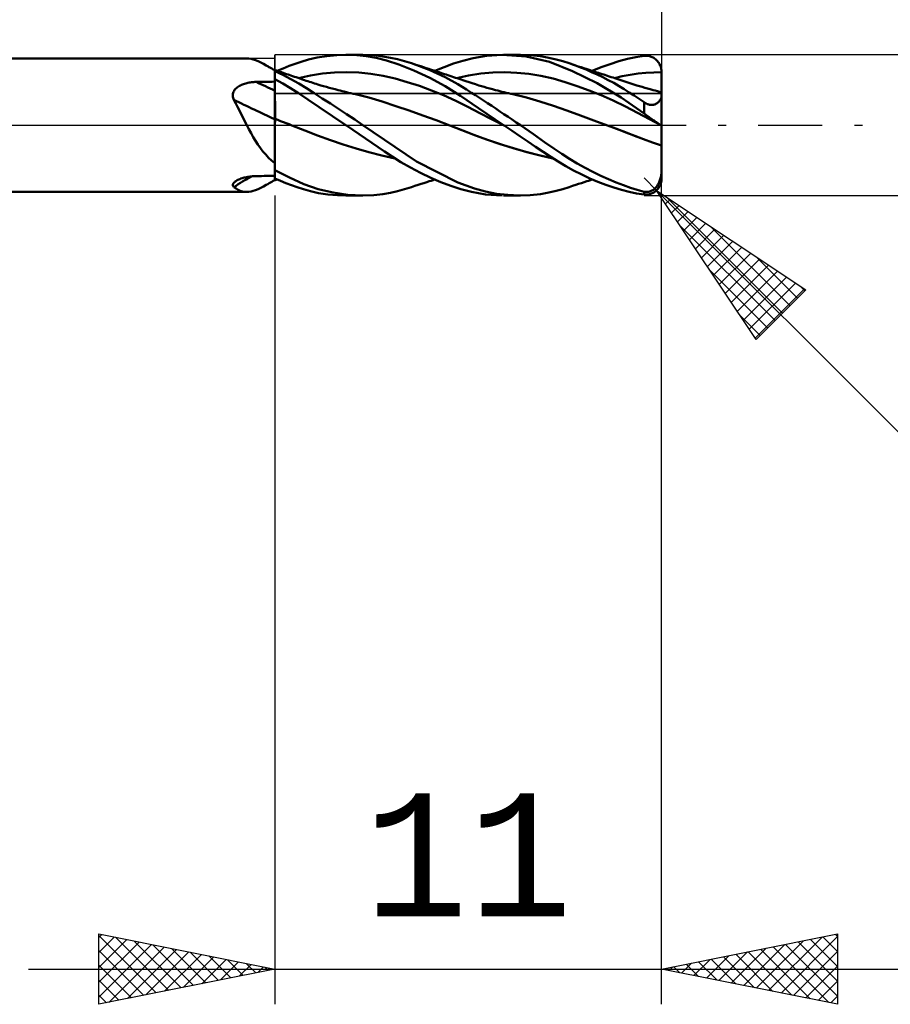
# Model space of a CAD drawing. Header units: millimetres. Extents: x -53 to 71, y -37 to 40.
# Tile 3 of 5: x 3 to 28, y -25 to 3. Entities that reach past the tile are written whole.
import ezdxf
from ezdxf.enums import TextEntityAlignment as Align

# ---------------------------------------------------------------- set-up
doc = ezdxf.new("R2010")
doc.units = ezdxf.units.MM
doc.header["$LTSCALE"] = 4.55
doc.linetypes.add('LONGDASH_DASH', pattern=[0.85, 0.4, -0.2, 0.05, -0.2])
for name, color, linetype in [('1', 4, 'CONTINUOUS'), ('2', 7, 'CONTINUOUS'), ('4', 2, 'LONGDASH_DASH'), ('CUT', 1, 'CONTINUOUS'), ('NOCUT', 7, 'CONTINUOUS'), ('SK2', 7, 'CONTINUOUS'), ('SK4', 2, 'LONGDASH_DASH')]:
    doc.layers.add(name, color=color, linetype=linetype)
doc.styles.get("Standard").update_dxf_attribs({"font": 'Monospac821 BT'})

msp = doc.modelspace()

# ---------------------------------------------------------------- linework, layer by layer
at = {"layer": '1', "color": 4, "linetype": 'CONTINUOUS', "lineweight": 50}
for p, q in [((11.204, 1.921), (11.477, 1.965)), ((11.477, 1.965), (11.765, 1.992)), ((11.765, 1.992), (12.054, 2)), ((12.025, 2), (12.503, 2)), ((12.334, 1.989), (12.054, 2)), ((12.611, 1.96), (12.334, 1.989)), ((12.815, 1.988), (12.498, 2)), ((13.078, 1.957), (12.815, 1.988)), ((15.643, 1.91), (16.019, 1.972)), ((16.019, 1.972), (16.465, 2)), ((17.148, 1.952), (16.465, 2)), ((16.503, 2), (16.984, 2)), ((17.265, 1.991), (16.946, 2)), ((17.551, 1.961), (17.265, 1.991)), ((17.795, 1.918), (17.551, 1.961)), ((20.264, 1.935), (20.5, 1.972)), ((20.5, 1.972), (20.526, 1.974)), ((20.526, 1.974), (20.552, 1.975)), ((20.578, 1.974), (20.552, 1.975)), ((20.604, 1.972), (20.578, 1.974)), ((20.63, 1.968), (20.604, 1.972)), ((20.655, 1.963), (20.63, 1.968)), ((20.68, 1.956), (20.655, 1.963)), ((1.905, 1.9), (9.207, 1.9)), ((9.264, 1.897), (9.203, 1.9)), ((9.327, 1.886), (9.264, 1.897)), ((9.391, 1.869), (9.327, 1.886)), ((9.458, 1.846), (9.391, 1.869)), ((9.528, 1.816), (9.458, 1.846)), ((9.602, 1.78), (9.528, 1.816)), ((9.68, 1.74), (9.602, 1.78)), ((9.761, 1.696), (9.68, 1.74)), ((9.798, 1.675), (9.761, 1.696)), ((9.8, 1.674), (9.761, 1.696)), ((10.241, 1.616), (10.41, 1.684)), ((10.41, 1.684), (10.577, 1.746)), ((10.577, 1.746), (10.756, 1.806)), ((10.756, 1.806), (10.964, 1.867)), ((10.964, 1.867), (11.204, 1.921)), ((12.885, 1.912), (12.611, 1.96)), ((13.175, 1.839), (12.885, 1.912)), ((13.293, 1.919), (13.078, 1.957)), ((13.531, 1.722), (13.175, 1.839)), ((13.49, 1.874), (13.293, 1.919)), ((13.689, 1.821), (13.49, 1.874)), ((13.959, 1.552), (13.531, 1.722)), ((13.89, 1.759), (13.689, 1.821)), ((14.386, 1.575), (13.89, 1.759)), ((13.982, 1.729), (13.89, 1.759)), ((14.074, 1.699), (13.982, 1.729)), ((14.151, 1.674), (14.074, 1.699)), ((14.817, 1.653), (15.082, 1.75)), ((15.082, 1.75), (15.345, 1.834)), ((15.345, 1.834), (15.643, 1.91)), ((17.811, 1.797), (17.148, 1.952)), ((18.002, 1.87), (17.795, 1.918)), ((18.47, 1.539), (17.811, 1.797)), ((18.186, 1.818), (18.002, 1.87)), ((18.372, 1.759), (18.186, 1.818)), ((18.531, 1.705), (18.372, 1.759)), ((18.464, 1.729), (18.372, 1.759)), ((18.555, 1.698), (18.464, 1.729)), ((18.691, 1.645), (18.531, 1.705)), ((18.631, 1.673), (18.555, 1.698)), ((19.281, 1.647), (19.533, 1.738)), ((19.533, 1.738), (19.783, 1.818)), ((19.783, 1.818), (20.029, 1.884)), ((20.029, 1.884), (20.264, 1.935)), ((20.705, 1.947), (20.68, 1.956)), ((20.73, 1.937), (20.705, 1.947)), ((20.754, 1.925), (20.73, 1.937)), ((20.777, 1.911), (20.754, 1.925)), ((20.8, 1.896), (20.777, 1.911)), ((20.822, 1.879), (20.8, 1.896)), ((20.844, 1.861), (20.822, 1.879)), ((20.864, 1.841), (20.844, 1.861)), ((20.884, 1.819), (20.864, 1.841)), ((20.902, 1.796), (20.884, 1.819)), ((20.919, 1.772), (20.902, 1.796)), ((20.935, 1.746), (20.919, 1.772)), ((20.949, 1.719), (20.935, 1.746)), ((20.962, 1.691), (20.949, 1.719)), ((20.973, 1.662), (20.962, 1.691)), ((9.837, 1.653), (9.798, 1.675)), ((9.84, 1.652), (9.8, 1.674)), ((9.876, 1.631), (9.837, 1.653)), ((9.88, 1.63), (9.84, 1.652)), ((9.916, 1.608), (9.876, 1.631)), ((9.92, 1.608), (9.88, 1.63)), ((9.958, 1.584), (9.916, 1.608)), ((9.96, 1.586), (9.92, 1.608)), ((10, 1.56), (9.958, 1.584)), ((10, 1.564), (9.96, 1.586)), ((10, 1.568), (10, 1.568)), ((10.001, 1.568), (10, 1.568)), ((10, -1.568), (10, 1.568)), ((10, 1.554), (10.001, 1.56)), ((10, 1.554), (10.001, 1.56)), ((10, 1.547), (10, 1.554)), ((10, 1.547), (10, 1.554)), ((10, 1.538), (10, 1.547)), ((10, 1.538), (10, 1.547)), ((10.231, 1.429), (10, 1.536)), ((10, 1.509), (10, 1.509)), ((10, 1.509), (10, 1.509)), ((10.001, 1.567), (10.001, 1.568)), ((10.001, 1.567), (10.001, 1.567)), ((10.049, 1.551), (10.001, 1.567)), ((10.001, 1.567), (10.001, 1.567)), ((10.001, 1.567), (10.001, 1.567)), ((10.001, 1.567), (10.001, 1.567)), ((10.001, 1.564), (10.001, 1.567)), ((10.001, 1.564), (10.001, 1.567)), ((10.001, 1.56), (10.001, 1.564)), ((10.001, 1.56), (10.001, 1.564)), ((10.097, 1.536), (10.049, 1.551)), ((10.071, 1.544), (10.241, 1.616)), ((10.145, 1.52), (10.097, 1.536)), ((10.193, 1.504), (10.145, 1.52)), ((10.241, 1.488), (10.193, 1.504)), ((10.461, 1.31), (10.231, 1.429)), ((10.289, 1.471), (10.241, 1.488)), ((10.337, 1.455), (10.289, 1.471)), ((10.384, 1.439), (10.337, 1.455)), ((10.408, 1.431), (10.384, 1.439)), ((10.459, 1.414), (10.408, 1.431)), ((10.51, 1.396), (10.459, 1.414)), ((10.672, 1.34), (11.016, 1.416)), ((11.016, 1.416), (11.36, 1.468)), ((11.36, 1.468), (11.704, 1.497)), ((11.704, 1.497), (12.048, 1.506)), ((12.392, 1.494), (12.048, 1.506)), ((12.736, 1.46), (12.392, 1.494)), ((13.08, 1.403), (12.736, 1.46)), ((13.424, 1.323), (13.08, 1.403)), ((14.406, 1.345), (13.959, 1.552)), ((14.227, 1.649), (14.151, 1.674)), ((14.304, 1.624), (14.227, 1.649)), ((14.381, 1.599), (14.304, 1.624)), ((14.431, 1.583), (14.381, 1.599)), ((14.844, 1.365), (14.386, 1.575)), ((14.481, 1.567), (14.431, 1.583)), ((14.53, 1.551), (14.481, 1.567)), ((14.579, 1.535), (14.53, 1.551)), ((14.55, 1.544), (14.817, 1.653)), ((14.627, 1.519), (14.579, 1.535)), ((14.676, 1.503), (14.627, 1.519)), ((14.725, 1.487), (14.676, 1.503)), ((14.774, 1.471), (14.725, 1.487)), ((14.822, 1.455), (14.774, 1.471)), ((14.871, 1.439), (14.822, 1.455)), ((14.924, 1.422), (14.871, 1.439)), ((14.977, 1.404), (14.924, 1.422)), ((15.031, 1.386), (14.977, 1.404)), ((15.169, 1.34), (15.512, 1.416)), ((15.512, 1.416), (15.855, 1.469)), ((15.855, 1.469), (16.198, 1.498)), ((16.198, 1.498), (16.541, 1.506)), ((16.883, 1.493), (16.541, 1.506)), ((17.226, 1.46), (16.883, 1.493)), ((17.569, 1.404), (17.226, 1.46)), ((17.912, 1.325), (17.569, 1.404)), ((19.165, 1.198), (18.47, 1.539)), ((18.707, 1.648), (18.631, 1.673)), ((18.851, 1.581), (18.691, 1.645)), ((18.783, 1.624), (18.707, 1.648)), ((18.858, 1.599), (18.783, 1.624)), ((19.01, 1.512), (18.851, 1.581)), ((18.911, 1.582), (18.858, 1.599)), ((18.963, 1.565), (18.911, 1.582)), ((19.011, 1.549), (18.963, 1.565)), ((19.169, 1.44), (19.01, 1.512)), ((19.06, 1.533), (19.011, 1.549)), ((19.027, 1.544), (19.281, 1.647)), ((19.109, 1.518), (19.06, 1.533)), ((19.158, 1.502), (19.109, 1.518)), ((19.206, 1.486), (19.158, 1.502)), ((19.327, 1.363), (19.169, 1.44)), ((19.255, 1.47), (19.206, 1.486)), ((19.304, 1.455), (19.255, 1.47)), ((19.352, 1.439), (19.304, 1.455)), ((19.459, 1.405), (19.352, 1.439)), ((19.512, 1.387), (19.459, 1.405)), ((19.881, 1.39), (20.105, 1.432)), ((20.105, 1.432), (20.329, 1.466)), ((20.329, 1.466), (20.552, 1.489)), ((20.552, 1.489), (20.776, 1.502)), ((20.776, 1.502), (21, 1.506)), ((20.982, 1.632), (20.973, 1.662)), ((20.99, 1.601), (20.982, 1.632)), ((20.995, 1.569), (20.99, 1.601)), ((20.999, 1.538), (20.995, 1.569)), ((20.998, 1.396), (20.999, 1.422)), ((20.998, 1.396), (20.999, 1.422)), ((21, 1.506), (20.999, 1.538)), ((20.999, 1.448), (21, 1.474)), ((20.999, 1.448), (21, 1.474)), ((20.999, 1.422), (20.999, 1.448)), ((20.999, 1.422), (20.999, 1.448)), ((21, 1.505), (21, 1.506)), ((21, 1.504), (21, 1.505)), ((21, 1.503), (21, 1.504)), ((21, 1.502), (21, 1.503)), ((21, 1.501), (21, 1.502)), ((21, -1.5), (21, 1.501)), ((21, 1.474), (21, 1.5)), ((21, 1.474), (21, 1.5)), ((8.997, 1.118), (9.025, 1.133)), ((9.025, 1.133), (9.054, 1.147)), ((9.054, 1.147), (9.084, 1.159)), ((9.084, 1.159), (9.114, 1.17)), ((9.114, 1.17), (9.145, 1.18)), ((9.145, 1.18), (9.176, 1.189)), ((9.176, 1.189), (9.208, 1.198)), ((9.208, 1.198), (9.24, 1.205)), ((9.24, 1.205), (9.273, 1.211)), ((9.273, 1.211), (9.306, 1.216)), ((9.306, 1.216), (9.339, 1.221)), ((9.339, 1.221), (9.372, 1.224)), ((9.372, 1.224), (9.405, 1.227)), ((9.405, 1.227), (9.439, 1.229)), ((9.439, 1.229), (9.472, 1.23)), ((9.472, 1.23), (9.548, 1.231)), ((9.548, 1.231), (9.623, 1.232)), ((9.623, 1.232), (9.698, 1.233)), ((9.698, 1.233), (9.774, 1.234)), ((9.774, 1.234), (9.849, 1.235)), ((9.849, 1.235), (9.925, 1.237)), ((9.925, 1.237), (10, 1.238)), ((10.226, 1.186), (10, 1.308)), ((10.001, 1.258), (10, 1.305)), ((10.001, 1.258), (10, 1.305)), ((10.001, 1.212), (10.001, 1.258)), ((10.001, 1.212), (10.001, 1.258)), ((10.002, 1.166), (10.001, 1.212)), ((10.002, 1.166), (10.001, 1.212)), ((10.003, 1.12), (10.002, 1.166)), ((10.003, 1.12), (10.002, 1.166)), ((10.451, 1.054), (10.226, 1.186)), ((10.682, 1.184), (10.461, 1.31)), ((10.561, 1.379), (10.51, 1.396)), ((10.612, 1.361), (10.561, 1.379)), ((10.662, 1.344), (10.612, 1.361)), ((10.713, 1.326), (10.662, 1.344)), ((10.9, 1.05), (10.682, 1.184)), ((10.764, 1.309), (10.713, 1.326)), ((10.815, 1.291), (10.764, 1.309)), ((10.844, 1.281), (10.815, 1.291)), ((10.891, 1.265), (10.844, 1.281)), ((10.938, 1.25), (10.891, 1.265)), ((10.985, 1.234), (10.938, 1.25)), ((11.033, 1.219), (10.985, 1.234)), ((11.08, 1.204), (11.033, 1.219)), ((11.127, 1.189), (11.08, 1.204)), ((11.175, 1.174), (11.127, 1.189)), ((11.222, 1.16), (11.175, 1.174)), ((11.312, 1.133), (11.222, 1.16)), ((11.391, 1.109), (11.312, 1.133)), ((13.768, 1.227), (13.424, 1.323)), ((14.112, 1.116), (13.768, 1.227)), ((14.849, 1.107), (14.406, 1.345)), ((15.205, 1.169), (14.844, 1.365)), ((15.084, 1.369), (15.031, 1.386)), ((15.137, 1.351), (15.084, 1.369)), ((15.19, 1.333), (15.137, 1.351)), ((15.243, 1.316), (15.19, 1.333)), ((15.456, 1.015), (15.205, 1.169)), ((15.296, 1.298), (15.243, 1.316)), ((15.343, 1.282), (15.296, 1.298)), ((15.433, 1.252), (15.343, 1.282)), ((15.524, 1.222), (15.433, 1.252)), ((15.614, 1.192), (15.524, 1.222)), ((15.704, 1.163), (15.614, 1.192)), ((15.753, 1.148), (15.704, 1.163)), ((15.801, 1.133), (15.753, 1.148)), ((15.879, 1.109), (15.801, 1.133)), ((18.255, 1.226), (17.912, 1.325)), ((18.597, 1.114), (18.255, 1.226)), ((19.85, 0.791), (19.165, 1.198)), ((19.484, 1.284), (19.327, 1.363)), ((19.638, 1.2), (19.484, 1.284)), ((19.565, 1.37), (19.512, 1.387)), ((19.618, 1.353), (19.565, 1.37)), ((19.672, 1.336), (19.618, 1.353)), ((19.79, 1.114), (19.638, 1.2)), ((19.657, 1.34), (19.881, 1.39)), ((19.725, 1.319), (19.672, 1.336)), ((19.778, 1.302), (19.725, 1.319)), ((19.836, 1.283), (19.778, 1.302)), ((19.924, 1.254), (19.836, 1.283)), ((20.011, 1.226), (19.924, 1.254)), ((20.098, 1.198), (20.011, 1.226)), ((20.185, 1.169), (20.098, 1.198)), ((20.241, 1.151), (20.185, 1.169)), ((20.297, 1.133), (20.241, 1.151)), ((20.371, 1.11), (20.297, 1.133)), ((20.994, 1.159), (20.995, 1.18)), ((20.994, 1.159), (20.995, 1.18)), ((20.994, 1.139), (20.994, 1.159)), ((20.994, 1.138), (20.994, 1.159)), ((20.994, 1.119), (20.994, 1.139)), ((20.994, 1.119), (20.994, 1.138)), ((20.995, 1.225), (20.996, 1.248)), ((20.995, 1.225), (20.996, 1.248)), ((20.995, 1.202), (20.995, 1.225)), ((20.995, 1.202), (20.995, 1.225)), ((20.995, 1.18), (20.995, 1.202)), ((20.995, 1.18), (20.995, 1.202)), ((20.996, 1.271), (20.997, 1.296)), ((20.996, 1.271), (20.997, 1.296)), ((20.996, 1.248), (20.996, 1.271)), ((20.996, 1.248), (20.996, 1.271)), ((20.997, 1.345), (20.998, 1.371)), ((20.997, 1.345), (20.998, 1.37)), ((20.997, 1.32), (20.997, 1.345)), ((20.997, 1.32), (20.997, 1.345)), ((20.997, 1.296), (20.997, 1.32)), ((20.997, 1.296), (20.997, 1.32)), ((20.998, 1.371), (20.998, 1.396)), ((20.998, 1.37), (20.998, 1.396)), ((8.809, 0.866), (8.813, 0.895)), ((8.809, 0.836), (8.809, 0.866)), ((8.813, 0.895), (8.82, 0.923)), ((8.82, 0.923), (8.83, 0.95)), ((8.83, 0.95), (8.843, 0.976)), ((8.843, 0.976), (8.859, 1.001)), ((8.859, 1.001), (8.877, 1.024)), ((8.877, 1.024), (8.898, 1.046)), ((8.898, 1.046), (8.921, 1.066)), ((8.921, 1.066), (8.945, 1.085)), ((8.945, 1.085), (8.97, 1.102)), ((8.97, 1.102), (8.997, 1.118)), ((10.001, 0.982), (10, 0.983)), ((10.001, 0.982), (10.001, 0.982)), ((10.002, 0.982), (10.001, 0.982)), ((10.004, 0.981), (10.002, 0.982)), ((10.003, 1.073), (10.003, 1.12)), ((10.003, 1.073), (10.003, 1.12)), ((10.004, 1.027), (10.003, 1.073)), ((10.004, 1.027), (10.003, 1.073)), ((10.004, 0.981), (10.004, 1.027)), ((10.004, 0.981), (10.004, 1.027)), ((10.005, 0.963), (10.004, 0.981)), ((10.005, 0.963), (10.004, 0.981)), ((10.004, 0.981), (10.004, 0.981)), ((10.005, 0.945), (10.005, 0.963)), ((10.005, 0.945), (10.005, 0.963)), ((10.005, 0.925), (10.005, 0.945)), ((10.005, 0.925), (10.005, 0.945)), ((10.005, 0.905), (10.005, 0.925)), ((10.005, 0.905), (10.005, 0.925)), ((10.006, 0.884), (10.005, 0.905)), ((10.006, 0.884), (10.005, 0.905)), ((10.006, 0.862), (10.006, 0.884)), ((10.006, 0.862), (10.006, 0.884)), ((10.006, 0.84), (10.006, 0.862)), ((10.006, 0.84), (10.006, 0.862)), ((10.006, 0.817), (10.006, 0.84)), ((10.006, 0.817), (10.006, 0.84)), ((10.677, 0.911), (10.451, 1.054)), ((10.944, 0.732), (10.677, 0.911)), ((11.125, 0.909), (10.9, 1.05)), ((11.353, 0.763), (11.125, 0.909)), ((11.471, 1.087), (11.391, 1.109)), ((11.55, 1.064), (11.471, 1.087)), ((11.63, 1.043), (11.55, 1.064)), ((11.715, 1.02), (11.63, 1.043)), ((11.8, 0.998), (11.715, 1.02)), ((11.859, 0.983), (11.8, 0.998)), ((11.918, 0.968), (11.859, 0.983)), ((11.978, 0.954), (11.918, 0.968)), ((12.037, 0.939), (11.978, 0.954)), ((12.101, 0.924), (12.037, 0.939)), ((12.165, 0.909), (12.101, 0.924)), ((12.228, 0.895), (12.165, 0.909)), ((12.292, 0.881), (12.228, 0.895)), ((12.676, 0.787), (12.292, 0.881)), ((14.456, 0.991), (14.112, 1.116)), ((14.8, 0.852), (14.456, 0.991)), ((15.144, 0.697), (14.8, 0.852)), ((15.286, 0.838), (14.849, 1.107)), ((15.596, 0.924), (15.456, 1.015)), ((15.709, 0.85), (15.596, 0.924)), ((15.823, 0.775), (15.709, 0.85)), ((15.956, 1.087), (15.879, 1.109)), ((16.034, 1.064), (15.956, 1.087)), ((16.111, 1.043), (16.034, 1.064)), ((16.195, 1.02), (16.111, 1.043)), ((16.28, 0.998), (16.195, 1.02)), ((16.339, 0.982), (16.28, 0.998)), ((16.399, 0.967), (16.339, 0.982)), ((16.459, 0.953), (16.399, 0.967)), ((16.518, 0.938), (16.459, 0.953)), ((16.582, 0.923), (16.518, 0.938)), ((16.645, 0.908), (16.582, 0.923)), ((16.708, 0.894), (16.645, 0.908)), ((16.772, 0.88), (16.708, 0.894)), ((17.156, 0.788), (16.772, 0.88)), ((18.94, 0.988), (18.597, 1.114)), ((19.283, 0.851), (18.94, 0.988)), ((19.626, 0.7), (19.283, 0.851)), ((19.938, 1.024), (19.79, 1.114)), ((20.081, 0.934), (19.938, 1.024)), ((20.22, 0.842), (20.081, 0.934)), ((20.359, 0.748), (20.22, 0.842)), ((20.445, 1.087), (20.371, 1.11)), ((20.519, 1.065), (20.445, 1.087)), ((20.593, 1.044), (20.519, 1.065)), ((20.677, 1.02), (20.593, 1.044)), ((20.761, 0.997), (20.677, 1.02)), ((20.819, 0.982), (20.761, 0.997)), ((20.878, 0.967), (20.819, 0.982)), ((20.936, 0.952), (20.878, 0.967)), ((20.995, 0.937), (20.936, 0.952)), ((20.992, 0.993), (20.993, 1.005)), ((20.992, 0.993), (20.993, 1.005)), ((20.992, 0.982), (20.992, 0.993)), ((20.992, 0.982), (20.992, 0.993)), ((20.992, 0.972), (20.992, 0.982)), ((20.992, 0.972), (20.992, 0.982)), ((20.992, 0.963), (20.992, 0.972)), ((20.992, 0.962), (20.992, 0.972)), ((20.992, 0.955), (20.992, 0.963)), ((20.992, 0.955), (20.992, 0.962)), ((20.992, 0.948), (20.992, 0.955)), ((20.992, 0.948), (20.992, 0.955)), ((20.993, 0.942), (20.992, 0.948)), ((20.993, 0.942), (20.992, 0.948)), ((20.993, 1.082), (20.994, 1.1)), ((20.993, 1.082), (20.994, 1.1)), ((20.993, 1.064), (20.993, 1.082)), ((20.993, 1.064), (20.993, 1.082)), ((20.993, 1.048), (20.993, 1.064)), ((20.993, 1.048), (20.993, 1.064)), ((20.993, 1.033), (20.993, 1.048)), ((20.993, 1.033), (20.993, 1.048)), ((20.993, 1.018), (20.993, 1.033)), ((20.993, 1.019), (20.993, 1.033)), ((20.993, 1.005), (20.993, 1.019)), ((20.993, 1.005), (20.993, 1.018)), ((20.993, 0.938), (20.993, 0.942)), ((20.993, 0.938), (20.993, 0.942)), ((20.994, 1.1), (20.994, 1.119)), ((20.994, 1.1), (20.994, 1.119)), ((20.995, 0.936), (20.995, 0.937)), ((20.995, 0.936), (20.995, 0.937)), ((20.996, 0.937), (20.995, 0.937)), ((20.996, 0.931), (20.995, 0.936)), ((20.996, 0.931), (20.995, 0.936)), ((20.998, 0.937), (20.996, 0.937)), ((20.996, 0.937), (20.996, 0.937)), ((20.997, 0.924), (20.996, 0.931)), ((20.997, 0.924), (20.996, 0.931)), ((20.997, 0.914), (20.997, 0.924)), ((20.997, 0.914), (20.997, 0.924)), ((20.998, 0.901), (20.997, 0.914)), ((20.998, 0.901), (20.997, 0.914)), ((20.999, 0.936), (20.998, 0.937)), ((20.999, 0.885), (20.998, 0.901)), ((20.999, 0.885), (20.998, 0.901)), ((21, 0.936), (20.999, 0.936)), ((20.999, 0.867), (20.999, 0.885)), ((20.999, 0.867), (20.999, 0.885)), ((21, 0.846), (20.999, 0.867)), ((21, 0.846), (20.999, 0.867)), ((20.999, 0.833), (21, 0.846)), ((8.812, 0.807), (8.809, 0.836)), ((8.818, 0.778), (8.812, 0.807)), ((8.826, 0.748), (8.818, 0.778)), ((8.838, 0.72), (8.826, 0.748)), ((8.892, 0.621), (8.838, 0.72)), ((8.945, 0.521), (8.892, 0.621)), ((10.007, 0.794), (10.006, 0.817)), ((10.007, 0.794), (10.006, 0.817)), ((10.007, 0.77), (10.007, 0.794)), ((10.007, 0.77), (10.007, 0.794)), ((10.007, 0.745), (10.007, 0.77)), ((10.007, 0.745), (10.007, 0.77)), ((10.007, 0.72), (10.007, 0.745)), ((10.007, 0.72), (10.007, 0.745)), ((10.007, 0.695), (10.007, 0.72)), ((10.007, 0.695), (10.007, 0.72)), ((10.008, 0.67), (10.007, 0.695)), ((10.008, 0.67), (10.007, 0.695)), ((10.008, 0.644), (10.008, 0.67)), ((10.008, 0.644), (10.008, 0.67)), ((10.008, 0.618), (10.008, 0.644)), ((10.008, 0.618), (10.008, 0.644)), ((10.008, 0.592), (10.008, 0.618)), ((10.008, 0.592), (10.008, 0.618)), ((10.008, 0.566), (10.008, 0.592)), ((10.008, 0.566), (10.008, 0.592)), ((10.008, 0.54), (10.008, 0.566)), ((10.008, 0.54), (10.008, 0.566)), ((11.266, 0.513), (10.944, 0.732)), ((11.584, 0.614), (11.353, 0.763)), ((11.814, 0.464), (11.584, 0.614)), ((13.059, 0.673), (12.676, 0.787)), ((13.443, 0.545), (13.059, 0.673)), ((15.488, 0.525), (15.144, 0.697)), ((15.794, 0.488), (15.286, 0.838)), ((15.938, 0.699), (15.823, 0.775)), ((16.053, 0.623), (15.938, 0.699)), ((16.168, 0.547), (16.053, 0.623)), ((17.54, 0.678), (17.156, 0.788)), ((17.924, 0.55), (17.54, 0.678)), ((19.969, 0.534), (19.626, 0.7)), ((20.5, 0.336), (19.85, 0.791)), ((20.5, 0.65), (20.359, 0.748)), ((20.521, 0.637), (20.5, 0.65)), ((20.5, 0.336), (20.5, 0.65)), ((20.542, 0.624), (20.521, 0.637)), ((20.564, 0.613), (20.542, 0.624)), ((20.587, 0.602), (20.564, 0.613)), ((20.61, 0.593), (20.587, 0.602)), ((20.633, 0.586), (20.61, 0.593)), ((20.656, 0.58), (20.633, 0.586)), ((20.68, 0.577), (20.656, 0.58)), ((20.703, 0.575), (20.68, 0.577)), ((20.703, 0.575), (20.725, 0.575)), ((20.725, 0.575), (20.746, 0.577)), ((20.746, 0.577), (20.767, 0.58)), ((20.767, 0.58), (20.786, 0.585)), ((20.786, 0.585), (20.804, 0.591)), ((20.804, 0.591), (20.821, 0.597)), ((20.821, 0.597), (20.838, 0.605)), ((20.838, 0.605), (20.853, 0.614)), ((20.853, 0.614), (20.868, 0.623)), ((20.868, 0.623), (20.882, 0.633)), ((20.882, 0.633), (20.895, 0.644)), ((20.895, 0.644), (20.908, 0.656)), ((20.908, 0.656), (20.92, 0.668)), ((20.92, 0.668), (20.931, 0.681)), ((20.931, 0.681), (20.941, 0.694)), ((20.941, 0.694), (20.951, 0.707)), ((20.951, 0.707), (20.96, 0.721)), ((20.96, 0.721), (20.968, 0.735)), ((20.968, 0.735), (20.975, 0.749)), ((20.975, 0.749), (20.982, 0.763)), ((20.982, 0.763), (20.987, 0.777)), ((20.987, 0.777), (20.992, 0.791)), ((20.992, 0.791), (20.995, 0.805)), ((20.995, 0.805), (20.998, 0.819)), ((20.998, 0.819), (20.999, 0.833)), ((8.997, 0.419), (8.945, 0.521)), ((9.049, 0.315), (8.997, 0.419)), ((9.101, 0.211), (9.049, 0.315)), ((10.008, 0.513), (10.008, 0.54)), ((10.008, 0.513), (10.008, 0.54)), ((10.008, 0.487), (10.008, 0.513)), ((10.008, 0.487), (10.008, 0.513)), ((10.009, 0.461), (10.008, 0.487)), ((10.009, 0.461), (10.008, 0.487)), ((10.009, 0.435), (10.009, 0.461)), ((10.009, 0.435), (10.009, 0.461)), ((10.009, 0.41), (10.009, 0.435)), ((10.009, 0.41), (10.009, 0.435)), ((10.009, 0.384), (10.009, 0.41)), ((10.009, 0.384), (10.009, 0.41)), ((10.009, 0.359), (10.009, 0.384)), ((10.009, 0.359), (10.009, 0.384)), ((10.009, 0.335), (10.009, 0.359)), ((10.009, 0.335), (10.009, 0.359)), ((10.009, 0.31), (10.009, 0.335)), ((10.009, 0.311), (10.009, 0.335)), ((10.009, 0.287), (10.009, 0.311)), ((10.009, 0.287), (10.009, 0.31)), ((10.009, 0.264), (10.009, 0.287)), ((10.009, 0.264), (10.009, 0.287)), ((11.64, 0.26), (11.266, 0.513)), ((12.044, 0.312), (11.814, 0.464)), ((12.274, 0.157), (12.044, 0.312)), ((13.826, 0.413), (13.443, 0.545)), ((14.21, 0.278), (13.826, 0.413)), ((15.832, 0.343), (15.488, 0.525)), ((16.503, 0), (15.794, 0.488)), ((16.177, 0.165), (15.832, 0.343)), ((16.284, 0.47), (16.168, 0.547)), ((16.4, 0.393), (16.284, 0.47)), ((16.516, 0.315), (16.4, 0.393)), ((16.633, 0.237), (16.516, 0.315)), ((18.308, 0.414), (17.924, 0.55)), ((18.692, 0.276), (18.308, 0.414)), ((20.311, 0.352), (19.969, 0.534)), ((20.654, 0.167), (20.311, 0.352)), ((20.527, 0.317), (20.5, 0.336)), ((20.553, 0.298), (20.527, 0.317)), ((20.58, 0.278), (20.553, 0.298)), ((9.153, 0.106), (9.101, 0.211)), ((9.207, 0), (9.153, 0.106)), ((9.266, -0.114), (9.207, 0)), ((10.001, 0.18), (10, 0.181)), ((10.003, 0.18), (10.001, 0.18)), ((10.004, 0.179), (10.003, 0.18)), ((10.005, 0.179), (10.004, 0.179)), ((10.007, 0.178), (10.005, 0.179)), ((10.008, 0.178), (10.007, 0.178)), ((10.007, 0.079), (10.008, 0.104)), ((10.007, 0.079), (10.008, 0.104)), ((10.007, 0.053), (10.007, 0.079)), ((10.007, 0.053), (10.007, 0.079)), ((10.007, 0.027), (10.007, 0.053)), ((10.007, 0.027), (10.007, 0.053)), ((10.007, 0), (10.007, 0.027)), ((10.007, 0), (10.007, 0.027)), ((10.007, -0.057), (10.007, 0)), ((10.007, -0.057), (10.007, 0)), ((10.008, 0.219), (10.009, 0.241)), ((10.008, 0.219), (10.009, 0.241)), ((10.008, 0.198), (10.008, 0.219)), ((10.008, 0.198), (10.008, 0.219)), ((10.008, 0.178), (10.008, 0.198)), ((10.008, 0.178), (10.008, 0.198)), ((10.088, 0.148), (10.008, 0.178)), ((10.008, 0.154), (10.008, 0.178)), ((10.008, 0.154), (10.008, 0.178)), ((10.008, 0.129), (10.008, 0.154)), ((10.008, 0.129), (10.008, 0.154)), ((10.008, 0.104), (10.008, 0.129)), ((10.008, 0.104), (10.008, 0.129)), ((10.009, 0.241), (10.009, 0.264)), ((10.009, 0.241), (10.009, 0.264)), ((10.168, 0.118), (10.088, 0.148)), ((10.248, 0.087), (10.168, 0.118)), ((10.328, 0.056), (10.248, 0.087)), ((10.408, 0.025), (10.328, 0.056)), ((10.488, -0.006), (10.408, 0.025)), ((12.025, 0), (11.64, 0.26)), ((12.034, -0.006), (12.025, 0)), ((12.502, 0), (12.274, 0.157)), ((14.593, 0.138), (14.21, 0.278)), ((14.977, -0.006), (14.593, 0.138)), ((16.521, -0.012), (16.177, 0.165)), ((16.506, -0.002), (16.503, 0)), ((16.75, 0.158), (16.633, 0.237)), ((16.867, 0.079), (16.75, 0.158)), ((16.984, 0), (16.867, 0.079)), ((19.076, 0.136), (18.692, 0.276)), ((19.461, -0.006), (19.076, 0.136)), ((20.606, 0.259), (20.58, 0.278)), ((20.632, 0.24), (20.606, 0.259)), ((20.658, 0.22), (20.632, 0.24)), ((20.997, -0.013), (20.654, 0.167)), ((20.684, 0.201), (20.658, 0.22)), ((20.709, 0.183), (20.684, 0.201)), ((20.734, 0.165), (20.709, 0.183)), ((20.759, 0.147), (20.734, 0.165)), ((20.783, 0.129), (20.759, 0.147)), ((20.806, 0.113), (20.783, 0.129)), ((20.828, 0.097), (20.806, 0.113)), ((20.85, 0.082), (20.828, 0.097)), ((20.871, 0.067), (20.85, 0.082)), ((20.89, 0.054), (20.871, 0.067)), ((20.909, 0.042), (20.89, 0.054)), ((20.926, 0.031), (20.909, 0.042)), ((20.941, 0.021), (20.926, 0.031)), ((20.955, 0.012), (20.941, 0.021)), ((20.967, 0.005), (20.955, 0.012)), ((20.978, -0.002), (20.967, 0.005)), ((9.326, -0.226), (9.266, -0.114)), ((9.389, -0.336), (9.326, -0.226)), ((10.005, -0.239), (10.006, -0.176)), ((10.005, -0.239), (10.006, -0.177)), ((10.005, -0.302), (10.005, -0.239)), ((10.005, -0.303), (10.005, -0.239)), ((10.006, -0.116), (10.007, -0.057)), ((10.006, -0.116), (10.007, -0.057)), ((10.006, -0.176), (10.006, -0.116)), ((10.006, -0.177), (10.006, -0.116)), ((10.853, -0.153), (10.488, -0.006)), ((11.218, -0.293), (10.853, -0.153)), ((12.036, -0.007), (12.034, -0.006)), ((12.042, -0.011), (12.036, -0.007)), ((12.223, -0.134), (12.042, -0.011)), ((12.042, -0.011), (12.042, -0.011)), ((12.042, -0.011), (12.042, -0.011)), ((12.042, -0.011), (12.042, -0.011)), ((12.042, -0.011), (12.042, -0.011)), ((12.403, -0.256), (12.223, -0.134)), ((12.582, -0.379), (12.403, -0.256)), ((14.033, -1.036), (12.502, 0)), ((15.344, -0.148), (14.977, -0.006)), ((15.317, -0.138), (14.977, -0.006)), ((15.656, -0.272), (15.317, -0.138)), ((15.71, -0.293), (15.344, -0.148)), ((16.023, -0.408), (15.656, -0.272)), ((16.509, -0.004), (16.506, -0.002)), ((16.512, -0.006), (16.509, -0.004)), ((16.515, -0.008), (16.512, -0.006)), ((16.518, -0.01), (16.515, -0.008)), ((16.521, -0.012), (16.518, -0.01)), ((16.746, -0.164), (16.521, -0.012)), ((16.521, -0.012), (16.521, -0.012)), ((16.521, -0.012), (16.521, -0.012)), ((16.521, -0.012), (16.521, -0.012)), ((16.521, -0.012), (16.521, -0.012)), ((16.971, -0.315), (16.746, -0.164)), ((17.356, -0.256), (16.984, 0)), ((17.674, -0.481), (17.356, -0.256)), ((19.716, -0.102), (19.461, -0.006)), ((19.723, -0.105), (19.461, -0.006)), ((19.461, -0.006), (19.461, -0.006)), ((19.972, -0.2), (19.716, -0.102)), ((19.982, -0.204), (19.723, -0.105)), ((20.227, -0.3), (19.972, -0.2)), ((20.235, -0.303), (19.982, -0.204)), ((20.986, -0.007), (20.978, -0.002)), ((20.993, -0.01), (20.986, -0.007)), ((20.997, -0.013), (20.993, -0.01)), ((20.993, -0.187), (20.994, -0.169)), ((20.993, -0.187), (20.994, -0.169)), ((20.993, -0.205), (20.993, -0.187)), ((20.993, -0.205), (20.993, -0.187)), ((20.993, -0.224), (20.993, -0.205)), ((20.993, -0.225), (20.993, -0.205)), ((20.993, -0.244), (20.993, -0.224)), ((20.993, -0.245), (20.993, -0.225)), ((20.993, -0.265), (20.993, -0.244)), ((20.993, -0.265), (20.993, -0.245)), ((20.993, -0.286), (20.993, -0.265)), ((20.993, -0.286), (20.993, -0.265)), ((20.994, -0.136), (20.995, -0.121)), ((20.994, -0.136), (20.995, -0.121)), ((20.994, -0.152), (20.994, -0.136)), ((20.994, -0.152), (20.994, -0.136)), ((20.994, -0.169), (20.994, -0.152)), ((20.994, -0.169), (20.994, -0.152)), ((20.995, -0.093), (20.996, -0.081)), ((20.995, -0.093), (20.996, -0.081)), ((20.995, -0.106), (20.995, -0.093)), ((20.995, -0.106), (20.995, -0.093)), ((20.995, -0.121), (20.995, -0.106)), ((20.995, -0.121), (20.995, -0.106)), ((20.996, -0.059), (20.997, -0.05)), ((20.996, -0.059), (20.997, -0.05)), ((20.996, -0.069), (20.996, -0.059)), ((20.996, -0.069), (20.996, -0.059)), ((20.996, -0.081), (20.996, -0.069)), ((20.996, -0.081), (20.996, -0.069)), ((20.998, -0.013), (20.997, -0.013)), ((20.997, -0.041), (20.998, -0.034)), ((20.997, -0.041), (20.998, -0.034)), ((20.997, -0.05), (20.997, -0.041)), ((20.997, -0.05), (20.997, -0.041)), ((20.999, -0.013), (20.998, -0.013)), ((20.998, -0.023), (20.999, -0.019)), ((20.998, -0.023), (20.999, -0.019)), ((20.998, -0.028), (20.998, -0.023)), ((20.998, -0.028), (20.998, -0.023)), ((20.998, -0.034), (20.998, -0.028)), ((20.998, -0.034), (20.998, -0.028)), ((20.999, -0.014), (20.999, -0.013)), ((21, -0.014), (20.999, -0.014)), ((20.999, -0.016), (21, -0.015)), ((20.999, -0.016), (21, -0.015)), ((20.999, -0.019), (20.999, -0.016)), ((20.999, -0.019), (20.999, -0.016)), ((21, -0.014), (21, -0.014)), ((21, -0.014), (21, -0.014)), ((21, -0.014), (21, -0.014)), ((21, -0.015), (21, -0.014)), ((21, -0.015), (21, -0.014)), ((9.453, -0.443), (9.389, -0.336)), ((9.521, -0.548), (9.453, -0.443)), ((9.592, -0.649), (9.521, -0.548)), ((10.003, -0.569), (10.004, -0.501)), ((10.003, -0.569), (10.004, -0.501)), ((10.004, -0.433), (10.005, -0.367)), ((10.004, -0.434), (10.005, -0.368)), ((10.004, -0.501), (10.004, -0.433)), ((10.004, -0.501), (10.004, -0.434)), ((10.005, -0.367), (10.005, -0.302)), ((10.005, -0.368), (10.005, -0.303)), ((11.584, -0.424), (11.218, -0.293)), ((11.949, -0.546), (11.584, -0.424)), ((12.314, -0.66), (11.949, -0.546)), ((12.76, -0.501), (12.582, -0.379)), ((12.937, -0.623), (12.76, -0.501)), ((16.076, -0.427), (15.71, -0.293)), ((16.405, -0.538), (16.023, -0.408)), ((16.443, -0.551), (16.076, -0.427)), ((16.79, -0.657), (16.405, -0.538)), ((16.809, -0.664), (16.443, -0.551)), ((17.194, -0.465), (16.971, -0.315)), ((17.415, -0.614), (17.194, -0.465)), ((17.937, -0.666), (17.674, -0.481)), ((20.483, -0.398), (20.227, -0.3)), ((20.484, -0.398), (20.235, -0.303)), ((20.738, -0.489), (20.483, -0.398)), ((20.738, -0.489), (20.484, -0.398)), ((20.993, -0.574), (20.738, -0.489)), ((20.993, -0.574), (20.738, -0.489)), ((20.992, -0.308), (20.993, -0.286)), ((20.992, -0.308), (20.993, -0.286)), ((20.992, -0.33), (20.992, -0.308)), ((20.992, -0.331), (20.992, -0.308)), ((20.992, -0.353), (20.992, -0.33)), ((20.992, -0.354), (20.992, -0.331)), ((20.992, -0.377), (20.992, -0.353)), ((20.992, -0.377), (20.992, -0.354)), ((20.992, -0.4), (20.992, -0.377)), ((20.992, -0.401), (20.992, -0.377)), ((20.992, -0.425), (20.992, -0.4)), ((20.992, -0.425), (20.992, -0.401)), ((20.992, -0.449), (20.992, -0.425)), ((20.992, -0.449), (20.992, -0.425)), ((20.993, -0.474), (20.992, -0.449)), ((20.993, -0.474), (20.992, -0.449)), ((20.993, -0.499), (20.993, -0.474)), ((20.993, -0.499), (20.993, -0.474)), ((20.993, -0.524), (20.993, -0.499)), ((20.993, -0.524), (20.993, -0.499)), ((20.993, -0.549), (20.993, -0.524)), ((20.993, -0.549), (20.993, -0.524)), ((20.993, -0.574), (20.993, -0.549)), ((20.993, -0.574), (20.993, -0.549)), ((9.666, -0.746), (9.592, -0.649)), ((9.744, -0.838), (9.666, -0.746)), ((9.825, -0.925), (9.744, -0.838)), ((10.002, -0.777), (10.003, -0.707)), ((10.002, -0.778), (10.003, -0.708)), ((10.002, -0.848), (10.002, -0.777)), ((10.002, -0.848), (10.002, -0.778)), ((10.003, -0.638), (10.003, -0.569)), ((10.003, -0.638), (10.003, -0.569)), ((10.003, -0.708), (10.003, -0.638)), ((10.003, -0.707), (10.003, -0.638)), ((12.68, -0.765), (12.314, -0.66)), ((13.045, -0.861), (12.68, -0.765)), ((13.123, -0.752), (12.937, -0.623)), ((13.337, -0.895), (13.123, -0.752)), ((17.17, -0.764), (16.79, -0.657)), ((17.176, -0.768), (16.809, -0.664)), ((17.543, -0.859), (17.17, -0.764)), ((17.543, -0.862), (17.176, -0.768)), ((17.634, -0.761), (17.415, -0.614)), ((17.846, -0.902), (17.634, -0.761)), ((18.158, -0.816), (17.937, -0.666)), ((18.378, -0.955), (18.158, -0.816)), ((20.994, -0.636), (20.993, -0.574)), ((20.994, -0.671), (20.993, -0.574)), ((20.993, -0.574), (20.993, -0.574)), ((20.993, -0.574), (20.993, -0.574)), ((20.993, -0.574), (20.993, -0.574)), ((20.993, -0.574), (20.993, -0.574)), ((20.994, -0.575), (20.993, -0.574)), ((20.994, -0.575), (20.993, -0.574)), ((20.993, -0.574), (20.993, -0.574)), ((20.993, -0.574), (20.993, -0.574)), ((20.995, -0.575), (20.994, -0.575)), ((20.996, -0.575), (20.994, -0.575)), ((20.994, -0.697), (20.994, -0.636)), ((20.995, -0.767), (20.994, -0.671)), ((20.995, -0.758), (20.994, -0.697)), ((20.997, -0.575), (20.995, -0.575)), ((20.996, -0.82), (20.995, -0.758)), ((20.996, -0.863), (20.995, -0.767)), ((20.997, -0.575), (20.996, -0.575)), ((20.996, -0.881), (20.996, -0.82)), ((20.998, -0.576), (20.997, -0.575)), ((20.998, -0.576), (20.997, -0.575)), ((20.999, -0.576), (20.998, -0.576)), ((21, -0.576), (20.998, -0.576)), ((21, -0.577), (20.999, -0.576)), ((9.91, -1.007), (9.825, -0.925)), ((10, -1.084), (9.91, -1.007)), ((10.001, -0.989), (10.002, -0.919)), ((10.001, -0.989), (10.002, -0.919)), ((10.001, -1.06), (10.001, -0.989)), ((10.001, -1.06), (10.001, -0.989)), ((10.001, -1.13), (10.001, -1.06)), ((10.001, -1.13), (10.001, -1.06)), ((10.002, -0.919), (10.002, -0.848)), ((10.002, -0.919), (10.002, -0.848)), ((13.41, -0.943), (13.045, -0.861)), ((13.582, -1.048), (13.337, -0.895)), ((13.86, -1.207), (13.582, -1.048)), ((15.21, -1.626), (14.033, -1.036)), ((17.906, -0.942), (17.543, -0.859)), ((17.909, -0.944), (17.543, -0.862)), ((18.056, -1.037), (17.846, -0.902)), ((18.273, -1.168), (18.056, -1.037)), ((18.6, -1.087), (18.378, -0.955)), ((18.824, -1.211), (18.6, -1.087)), ((20.997, -0.959), (20.996, -0.863)), ((20.997, -0.941), (20.996, -0.881)), ((20.998, -1.002), (20.997, -0.941)), ((20.998, -1.053), (20.997, -0.959)), ((20.998, -1.062), (20.998, -1.002)), ((20.999, -1.147), (20.998, -1.053)), ((20.999, -1.121), (20.998, -1.062)), ((10, -1.201), (10.001, -1.13)), ((10, -1.201), (10.001, -1.13)), ((10, -1.27), (10, -1.201)), ((10, -1.271), (10, -1.201)), ((10.422, -1.492), (10, -1.281)), ((14.147, -1.357), (13.86, -1.207)), ((14.436, -1.494), (14.147, -1.357)), ((18.498, -1.292), (18.273, -1.168)), ((18.726, -1.407), (18.498, -1.292)), ((19.047, -1.328), (18.824, -1.211)), ((19.268, -1.436), (19.047, -1.328)), ((20.987, -1.413), (20.992, -1.38)), ((20.992, -1.38), (20.995, -1.346)), ((20.995, -1.346), (20.998, -1.311)), ((20.998, -1.311), (20.999, -1.275)), ((20.999, -1.181), (20.999, -1.121)), ((21, -1.239), (20.999, -1.147)), ((21, -1.239), (20.999, -1.181)), ((20.999, -1.275), (21, -1.239)), ((8.811, -1.682), (8.818, -1.665)), ((8.818, -1.665), (8.828, -1.648)), ((8.828, -1.648), (8.843, -1.63)), ((8.843, -1.63), (8.861, -1.614)), ((8.861, -1.614), (8.882, -1.597)), ((8.882, -1.597), (8.905, -1.582)), ((8.905, -1.582), (8.929, -1.568)), ((8.929, -1.568), (8.955, -1.555)), ((8.955, -1.555), (8.982, -1.542)), ((8.982, -1.542), (9.011, -1.531)), ((9.011, -1.531), (9.04, -1.52)), ((9.04, -1.52), (9.07, -1.51)), ((9.07, -1.51), (9.102, -1.5)), ((9.102, -1.5), (9.133, -1.492)), ((9.133, -1.492), (9.166, -1.484)), ((9.166, -1.484), (9.199, -1.477)), ((9.199, -1.477), (9.232, -1.471)), ((9.232, -1.471), (9.266, -1.465)), ((9.266, -1.465), (9.3, -1.46)), ((9.3, -1.46), (9.334, -1.456)), ((9.334, -1.456), (9.368, -1.453)), ((9.368, -1.453), (9.403, -1.451)), ((9.403, -1.451), (9.438, -1.449)), ((9.438, -1.449), (9.472, -1.448)), ((9.472, -1.448), (9.548, -1.447)), ((9.548, -1.447), (9.623, -1.446)), ((9.623, -1.446), (9.698, -1.445)), ((9.698, -1.445), (9.774, -1.444)), ((9.761, -1.696), (9.8, -1.674)), ((9.774, -1.444), (9.849, -1.443)), ((9.8, -1.674), (9.84, -1.652)), ((9.84, -1.652), (9.88, -1.63)), ((9.849, -1.443), (9.925, -1.442)), ((9.88, -1.63), (9.92, -1.608)), ((9.92, -1.608), (9.96, -1.586)), ((9.925, -1.442), (10, -1.442)), ((9.96, -1.586), (10, -1.564)), ((10.16, -1.583), (10, -1.513)), ((10, -1.568), (10.001, -1.568)), ((10, -1.568), (10, -1.568)), ((10.001, -1.567), (10.013, -1.563)), ((10.001, -1.567), (10.002, -1.566)), ((10.001, -1.567), (10.002, -1.566)), ((10.001, -1.567), (10.001, -1.567)), ((10.001, -1.568), (10.001, -1.567)), ((10.001, -1.567), (10.001, -1.567)), ((10.002, -1.554), (10.003, -1.544)), ((10.002, -1.554), (10.003, -1.544)), ((10.002, -1.561), (10.002, -1.554)), ((10.002, -1.561), (10.002, -1.554)), ((10.002, -1.566), (10.002, -1.561)), ((10.002, -1.566), (10.002, -1.561)), ((10.003, -1.53), (10.003, -1.514)), ((10.003, -1.53), (10.003, -1.514)), ((10.003, -1.544), (10.003, -1.53)), ((10.003, -1.544), (10.003, -1.53)), ((10.013, -1.563), (10.025, -1.56)), ((10.025, -1.56), (10.036, -1.556)), ((10.036, -1.556), (10.048, -1.552)), ((10.048, -1.552), (10.059, -1.548)), ((10.059, -1.548), (10.071, -1.544)), ((10.32, -1.648), (10.16, -1.583)), ((10.478, -1.71), (10.32, -1.648)), ((10.825, -1.673), (10.422, -1.492)), ((11.236, -1.816), (10.825, -1.673)), ((14.081, -1.697), (14.161, -1.671)), ((14.161, -1.671), (14.242, -1.645)), ((14.242, -1.645), (14.323, -1.618)), ((14.323, -1.618), (14.395, -1.595)), ((14.395, -1.595), (14.448, -1.578)), ((14.723, -1.616), (14.436, -1.494)), ((14.448, -1.578), (14.5, -1.561)), ((14.5, -1.561), (14.55, -1.544)), ((15.008, -1.724), (14.723, -1.616)), ((15.681, -1.801), (15.21, -1.626)), ((18.561, -1.697), (18.639, -1.671)), ((18.639, -1.671), (18.718, -1.645)), ((18.718, -1.645), (18.797, -1.619)), ((18.955, -1.513), (18.726, -1.407)), ((18.797, -1.619), (18.87, -1.595)), ((18.87, -1.595), (18.924, -1.578)), ((18.924, -1.578), (18.977, -1.56)), ((19.184, -1.609), (18.955, -1.513)), ((18.977, -1.56), (19.027, -1.544)), ((19.411, -1.695), (19.184, -1.609)), ((19.487, -1.535), (19.268, -1.436)), ((19.702, -1.626), (19.487, -1.535)), ((19.911, -1.708), (19.702, -1.626)), ((20.895, -1.688), (20.908, -1.665)), ((20.908, -1.665), (20.92, -1.641)), ((20.92, -1.641), (20.931, -1.616)), ((20.931, -1.616), (20.941, -1.59)), ((20.941, -1.59), (20.951, -1.563)), ((20.951, -1.563), (20.96, -1.535)), ((20.96, -1.535), (20.968, -1.506)), ((20.964, -1.685), (20.975, -1.655)), ((20.968, -1.506), (20.975, -1.476)), ((20.975, -1.476), (20.982, -1.445)), ((20.982, -1.445), (20.987, -1.413)), ((1.905, -1.9), (9.207, -1.9)), ((8.809, -1.699), (8.811, -1.682)), ((8.81, -1.715), (8.809, -1.699)), ((8.816, -1.73), (8.81, -1.715)), ((8.825, -1.745), (8.816, -1.73)), ((8.838, -1.758), (8.825, -1.745)), ((8.9, -1.801), (8.838, -1.758)), ((8.961, -1.836), (8.9, -1.801)), ((9.021, -1.863), (8.961, -1.836)), ((9.081, -1.883), (9.021, -1.863)), ((9.142, -1.896), (9.081, -1.883)), ((9.203, -1.9), (9.142, -1.896)), ((9.203, -1.9), (9.264, -1.897)), ((9.264, -1.897), (9.327, -1.886)), ((9.327, -1.886), (9.391, -1.869)), ((9.391, -1.869), (9.458, -1.846)), ((9.458, -1.846), (9.528, -1.816)), ((9.528, -1.816), (9.602, -1.78)), ((9.602, -1.78), (9.68, -1.74)), ((9.68, -1.74), (9.761, -1.696)), ((10.637, -1.767), (10.478, -1.71)), ((10.814, -1.824), (10.637, -1.767)), ((11.017, -1.88), (10.814, -1.824)), ((11.249, -1.93), (11.017, -1.88)), ((11.657, -1.918), (11.236, -1.816)), ((11.51, -1.969), (11.249, -1.93)), ((12.078, -1.979), (11.657, -1.918)), ((12.815, -1.988), (13.078, -1.958)), ((13.078, -1.958), (13.292, -1.919)), ((13.292, -1.919), (13.49, -1.874)), ((13.49, -1.874), (13.689, -1.821)), ((13.689, -1.821), (13.89, -1.759)), ((13.89, -1.759), (13.986, -1.728)), ((13.986, -1.728), (14.081, -1.697)), ((15.289, -1.817), (15.008, -1.724)), ((15.596, -1.9), (15.289, -1.817)), ((15.989, -1.969), (15.596, -1.9)), ((15.993, -1.887), (15.681, -1.801)), ((16.308, -1.948), (15.993, -1.887)), ((16.626, -1.985), (16.308, -1.948)), ((17.551, -1.961), (17.795, -1.918)), ((17.795, -1.918), (18.002, -1.87)), ((18.002, -1.87), (18.186, -1.818)), ((18.186, -1.818), (18.372, -1.759)), ((18.372, -1.759), (18.467, -1.728)), ((18.467, -1.728), (18.561, -1.697)), ((19.636, -1.772), (19.411, -1.695)), ((19.859, -1.839), (19.636, -1.772)), ((20.078, -1.896), (19.859, -1.839)), ((20.11, -1.779), (19.911, -1.708)), ((20.288, -1.94), (20.078, -1.896)), ((20.303, -1.84), (20.11, -1.779)), ((20.5, -1.972), (20.288, -1.94)), ((20.5, -1.891), (20.303, -1.84)), ((20.521, -1.895), (20.5, -1.891)), ((20.5, -1.972), (20.5, -1.891)), ((20.542, -1.898), (20.521, -1.895)), ((20.564, -1.9), (20.542, -1.898)), ((20.564, -1.9), (20.587, -1.899)), ((20.587, -1.899), (20.61, -1.897)), ((20.61, -1.897), (20.633, -1.893)), ((20.633, -1.893), (20.656, -1.888)), ((20.656, -1.888), (20.68, -1.88)), ((20.656, -1.962), (20.682, -1.955)), ((20.68, -1.88), (20.703, -1.871)), ((20.682, -1.955), (20.707, -1.946)), ((20.703, -1.871), (20.725, -1.86)), ((20.707, -1.946), (20.732, -1.936)), ((20.725, -1.86), (20.746, -1.847)), ((20.732, -1.936), (20.756, -1.924)), ((20.746, -1.847), (20.767, -1.834)), ((20.756, -1.924), (20.78, -1.91)), ((20.767, -1.834), (20.786, -1.819)), ((20.78, -1.91), (20.803, -1.894)), ((20.786, -1.819), (20.804, -1.803)), ((20.803, -1.894), (20.825, -1.877)), ((20.804, -1.803), (20.821, -1.786)), ((20.821, -1.786), (20.838, -1.768)), ((20.825, -1.877), (20.847, -1.858)), ((20.838, -1.768), (20.853, -1.75)), ((20.847, -1.858), (20.867, -1.838)), ((20.853, -1.75), (20.868, -1.73)), ((20.867, -1.838), (20.887, -1.816)), ((20.868, -1.73), (20.882, -1.709)), ((20.882, -1.709), (20.895, -1.688)), ((20.887, -1.816), (20.905, -1.792)), ((20.905, -1.792), (20.922, -1.768)), ((20.922, -1.768), (20.938, -1.741)), ((20.938, -1.741), (20.952, -1.714)), ((20.952, -1.714), (20.964, -1.685)), ((11.782, -1.993), (11.51, -1.969)), ((12.054, -2), (11.782, -1.993)), ((12.502, -2), (12.025, -2)), ((12.498, -2), (12.078, -1.979)), ((12.498, -2), (12.815, -1.988)), ((16.465, -2), (15.989, -1.969)), ((16.984, -2), (16.503, -2)), ((16.946, -2), (16.626, -1.985)), ((16.946, -2), (17.265, -1.991)), ((17.265, -1.991), (17.551, -1.961)), ((20.526, -1.974), (20.5, -1.972)), ((20.553, -1.975), (20.526, -1.974)), ((20.553, -1.975), (20.579, -1.974)), ((20.579, -1.974), (20.605, -1.972)), ((20.605, -1.972), (20.631, -1.968)), ((20.631, -1.968), (20.656, -1.962))]:
    msp.add_line(p, q, dxfattribs=at)
msp.add_arc((20.5, -1.5), 0.5, 341.9296, 0, dxfattribs=at)
for centre, major_axis, ratio, start_param, end_param in [((27.99, 5.305), (-32.456, 9.076), 0.304654, 1.051102, 1.070661), ((27.804, 4.64), (-32.607, 9.118), 0.304654, 1.037578, 1.080523), ((27.804, -29.53), (-25.9, 21.807), 0.917274, 5.969461, 5.988218)]:
    msp.add_ellipse(centre, major_axis=major_axis, ratio=ratio, start_param=start_param, end_param=end_param, dxfattribs=at)
at = {"layer": '2', "color": 7, "linetype": 'CONTINUOUS', "lineweight": 25}
for p, q in [((21, 26), (21, 1.5)), ((34, 2), (20.5, 2)), ((21, -25), (21, 1)), ((20.854, -1.854), (20.5, -1.5)), ((20.854, -1.854), (43.481, -24.481)), ((20.854, -1.854), (25.096, -4.682)), ((23.682, -6.096), (20.854, -1.854)), ((20.942, -1.986), (20.986, -1.942)), ((10, -2), (10, -25)), ((20.5, -2), (34, -2)), ((21.112, -2.241), (21.241, -2.112)), ((21.129, -2.037), (24.435, -5.343)), ((21.281, -2.495), (21.495, -2.281)), ((21.451, -2.75), (21.75, -2.451)), ((21.621, -3.004), (22.004, -2.621)), ((21.791, -3.259), (22.259, -2.791)), ((21.518, -2.851), (24.223, -5.555)), ((21.96, -3.514), (22.514, -2.96)), ((22.402, -2.886), (24.647, -5.131)), ((22.13, -3.768), (22.768, -3.13)), ((22.3, -4.023), (23.023, -3.3)), ((22.469, -4.277), (23.277, -3.469)), ((22.639, -4.532), (23.532, -3.639)), ((22.809, -4.786), (23.786, -3.809)), ((23.675, -3.734), (24.859, -4.919)), ((22.367, -4.123), (24.011, -5.767)), ((22.978, -5.041), (24.041, -3.978)), ((23.148, -5.295), (24.295, -4.148)), ((23.318, -5.55), (24.55, -4.318)), ((23.488, -5.805), (24.805, -4.488)), ((23.657, -6.059), (25.059, -4.657)), ((25.096, -4.682), (23.682, -6.096)), ((24.948, -4.583), (25.071, -4.707)), ((23.215, -5.396), (23.799, -5.98)), ((5, -25), (5, -23)), ((5, -23), (10, -24)), ((5, -23.102), (5.085, -23.017)), ((5, -23.043), (6.631, -24.674)), ((5, -23.527), (5.439, -23.088)), ((5, -23.951), (5.792, -23.158)), ((5, -24.375), (6.146, -23.229)), ((5.477, -23.095), (6.985, -24.603)), ((6.007, -23.201), (7.338, -24.532)), ((21, -24), (26, -23)), ((23.686, -24.537), (25.029, -23.194)), ((24.039, -24.608), (25.559, -23.088)), ((24.393, -24.679), (26, -23.072)), ((24.878, -23.224), (26, -24.346)), ((25.231, -23.154), (26, -23.922)), ((25.585, -23.083), (26, -23.498)), ((25.939, -23.012), (26, -23.074)), ((26, -23), (26, -25)), ((5, -24.799), (6.5, -23.3)), ((5, -23.467), (6.277, -24.745)), ((5.28, -24.944), (6.853, -23.371)), ((5.81, -24.838), (7.207, -23.441)), ((6.34, -24.732), (7.56, -23.512)), ((6.537, -23.307), (7.692, -24.462)), ((7.068, -23.414), (8.045, -24.391)), ((7.598, -23.52), (8.399, -24.32)), ((22.625, -24.325), (23.438, -23.512)), ((22.979, -24.396), (23.968, -23.406)), ((23.332, -24.466), (24.498, -23.3)), ((23.464, -23.507), (24.696, -24.739)), ((23.817, -23.437), (25.226, -24.845)), ((24.171, -23.366), (25.756, -24.951)), ((24.524, -23.295), (26, -24.771)), ((24.747, -24.749), (26, -23.496)), ((6.871, -24.626), (7.914, -23.583)), ((7.401, -24.52), (8.267, -23.653)), ((7.931, -24.414), (8.621, -23.724)), ((8.128, -23.626), (8.752, -24.25)), ((8.462, -24.308), (8.974, -23.795)), ((8.659, -23.732), (9.106, -24.179)), ((21.918, -24.184), (22.377, -23.725)), ((22.049, -23.79), (22.574, -24.315)), ((22.272, -24.254), (22.907, -23.619)), ((22.403, -23.719), (23.105, -24.421)), ((22.757, -23.649), (23.635, -24.527)), ((23.11, -23.578), (24.165, -24.633)), ((3, -24), (28, -24)), ((5, -23.891), (5.924, -24.815)), ((10, -24), (5, -25)), ((8.992, -24.202), (9.328, -23.866)), ((9.189, -23.838), (9.459, -24.108)), ((9.522, -24.096), (9.682, -23.936)), ((9.719, -23.944), (9.813, -24.037)), ((26, -25), (21, -24)), ((21.211, -24.042), (21.316, -23.937)), ((21.342, -23.932), (21.514, -24.103)), ((21.565, -24.113), (21.847, -23.831)), ((21.696, -23.861), (22.044, -24.209)), ((25.1, -24.82), (26, -23.92)), ((5, -24.316), (5.57, -24.886)), ((25.454, -24.891), (26, -24.344)), ((5, -24.74), (5.217, -24.957)), ((25.807, -24.961), (26, -24.769))]:
    msp.add_line(p, q, dxfattribs=at)
at = {"layer": '4', "color": 2, "linetype": 'LONGDASH_DASH', "lineweight": 25}
msp.add_line((0, 0), (21, 0), dxfattribs=at)
at = {"layer": 'CUT', "color": 1, "linetype": 'CONTINUOUS', "lineweight": 25}
for p, q in [((20.5, 2), (10, 2)), ((10, 2), (10, 1.995)), ((10, 1.995), (10.01, 0.9)), ((20.99, 0.9), (21, 1.5)), ((10.01, 0.9), (20.99, 0.9))]:
    msp.add_line(p, q, dxfattribs=at)
msp.add_arc((20.5, 1.5), 0.5, 0, 90, dxfattribs=at)
at = {"layer": 'NOCUT', "color": 7, "linetype": 'CONTINUOUS', "lineweight": 25}
for p, q in [((10.01, 0.9), (10, 1.995)), ((10, 1.995), (10, 1.9)), ((10, 1.9), (1.905, 1.9)), ((21, 1.5), (20.99, 0.9)), ((21, 0), (21, 1.5)), ((20.99, 0.9), (10.01, 0.9)), ((0, 0), (21, 0))]:
    msp.add_line(p, q, dxfattribs=at)
at = {"layer": 'SK2', "color": 7, "linetype": 'CONTINUOUS', "lineweight": 25}
msp.add_line((21, 36), (21, 0), dxfattribs=at)
at = {"layer": 'SK4', "color": 2, "linetype": 'LONGDASH_DASH', "lineweight": 25}
msp.add_line((-42, 0), (27, 0), dxfattribs=at)

# ---------------------------------------------------------------- texts
at = {"layer": '2', "color": 7, "linetype": 'CONTINUOUS', "lineweight": 25}
msp.add_text('11', height=3.5, dxfattribs=at).set_placement((15.5, -22.5), align=Align.CENTER)

doc.saveas('drawing.dxf')
